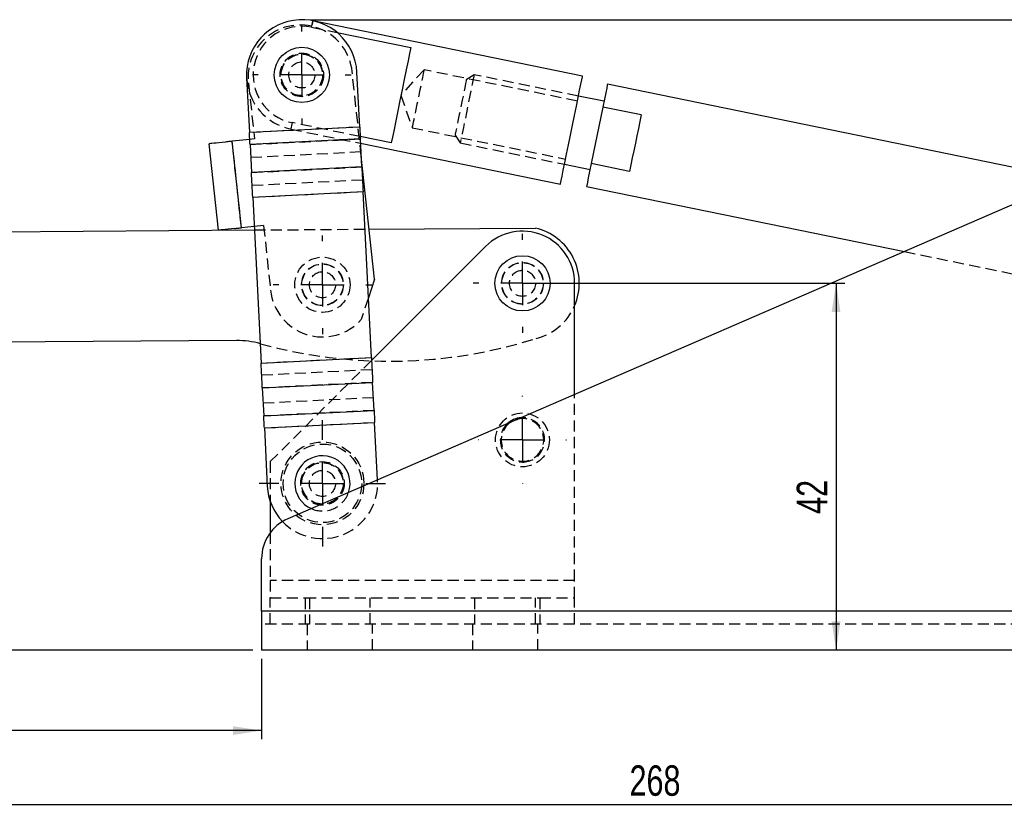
# Model space of a CAD drawing. Extents: x 26 to 331, y 10 to 276.
# Tile 5 of 8: x 99 to 213, y 185 to 276. Entities that reach past the tile are written whole.
import ezdxf

# ---------------------------------------------------------------- set-up
doc = ezdxf.new("R2010")
doc.units = 0
doc.linetypes.add('HIDDEN', pattern=[1.905, 1.27, -0.635])
doc.layers.get('0').update_dxf_attribs({"linetype": 'CONTINUOUS'})
doc.styles.add('SLDTEXTSTYLE0', font='TXT', dxfattribs={"width": 0.75})
doc.dimstyles.new('SLDDIMSTYLE0', dxfattribs={"dimtxt": 3.5, "dimasz": 3.302, "dimexe": 0, "dimexo": 0.0625, "dimgap": 0.875, "dimtad": 1, "dimdec": 0, "dimrnd": 1e-09, "dimzin": 12, "dimtxsty": 'SLDTEXTSTYLE0', "dimsah": 1, "dimcen": 0.09, "dimazin": 3, "dimtfac": 1, "dimtdec": 0, "dimtofl": 0, "dimtmove": 0, "dimatfit": 3, "dimtolj": 1, "dimtzin": 12})
doc.dimstyles.new('SLDDIMSTYLE1', dxfattribs={"dimtxt": 3.5, "dimasz": 3.302, "dimexe": 0, "dimexo": 0.0625, "dimgap": 0.875, "dimtad": 1, "dimdec": 0, "dimrnd": 1e-09, "dimzin": 12, "dimtxsty": 'SLDTEXTSTYLE0', "dimsah": 1, "dimcen": 0.09, "dimazin": 3, "dimtfac": 1, "dimtofl": 0, "dimtmove": 0, "dimatfit": 3, "dimtolj": 1, "dimtzin": 12})

# ---------------------------------------------------------------- blocks, each defined once
blk = doc.blocks.new('_D')
at = {"color": 179, "linetype": 'CONTINUOUS'}
for p, q in [((44.66, 238.95), (51.44, 238.95)), ((50.44, 238.95), (50.44, 203.92)), ((126.18, 203.92), (49.44, 203.92))]:
    blk.add_line(p, q, dxfattribs=at)
for points in [[(50.44, 238.95), (49.93, 235.65), (50.95, 235.65)], [(50.44, 203.92), (50.95, 207.22), (49.93, 207.22)]]:
    blk.add_solid(points, dxfattribs=at)
at = {"color": 179, "linetype": 'CONTINUOUS', "insert": (45.93, 216.62, 0.1), "char_height": 3.5, "attachment_point": 1, "rotation": 90, "style": 'SLDTEXTSTYLE0'}
blk.add_mtext('35', dxfattribs=at)
blk = doc.blocks.new('_D_1')
at = {"color": 179, "linetype": 'CONTINUOUS'}
for p, q in [((43.66, 237.95), (43.66, 193.68)), ((127.18, 202.92), (127.18, 193.68)), ((127.18, 194.68), (43.66, 194.68))]:
    blk.add_line(p, q, dxfattribs=at)
for points in [[(43.66, 194.68), (46.96, 194.17), (46.96, 195.18)], [(127.18, 194.68), (123.88, 195.18), (123.88, 194.17)]]:
    blk.add_solid(points, dxfattribs=at)
at = {"color": 179, "linetype": 'CONTINUOUS', "insert": (79.25, 199.19, 0.1), "char_height": 3.5, "attachment_point": 1, "style": 'SLDTEXTSTYLE0'}
blk.add_mtext('83', dxfattribs=at)
blk = doc.blocks.new('_D_2')
at = {"color": 179, "linetype": 'CONTINUOUS'}
for p, q in [((311.82, 252.61), (311.82, 185.16)), ((43.66, 237.95), (43.66, 185.16)), ((43.66, 186.16), (311.82, 186.16))]:
    blk.add_line(p, q, dxfattribs=at)
for points in [[(43.66, 186.16), (46.96, 185.66), (46.96, 186.67)], [(311.82, 186.16), (308.51, 186.67), (308.51, 185.66)]]:
    blk.add_solid(points, dxfattribs=at)
at = {"color": 179, "linetype": 'CONTINUOUS', "insert": (169.49, 190.68, 0.1), "char_height": 3.5, "attachment_point": 1, "style": 'SLDTEXTSTYLE0'}
blk.add_mtext('268', dxfattribs=at)
blk = doc.blocks.new('_D_3')
at = {"color": 179, "linetype": 'CONTINUOUS'}
for p, q in [((132.81, 276.41), (331.1, 276.41)), ((330.1, 276.41), (330.1, 203.92)), ((244.18, 203.92), (331.1, 203.92))]:
    blk.add_line(p, q, dxfattribs=at)
for points in [[(330.1, 276.41), (329.59, 273.11), (330.61, 273.11)], [(330.1, 203.92), (330.61, 207.22), (329.59, 207.22)]]:
    blk.add_solid(points, dxfattribs=at)
at = {"color": 179, "linetype": 'CONTINUOUS', "insert": (325.59, 238.62, 0.1), "char_height": 3.5, "attachment_point": 1, "rotation": 90, "style": 'SLDTEXTSTYLE0'}
blk.add_mtext('72', dxfattribs=at)
blk = doc.blocks.new('_D_4')
at = {"color": 179, "linetype": 'CONTINUOUS'}
for p, q in [((158.18, 246.1), (194.24, 246.1)), ((193.24, 246.1), (193.24, 203.92))]:
    blk.add_line(p, q, dxfattribs=at)
for points in [[(193.24, 246.1), (192.73, 242.8), (193.74, 242.8)], [(193.24, 203.92), (193.74, 207.22), (192.73, 207.22)]]:
    blk.add_solid(points, dxfattribs=at)
at = {"color": 179, "linetype": 'CONTINUOUS', "insert": (188.72, 219.59, 0.1), "char_height": 3.5, "attachment_point": 1, "rotation": 90, "style": 'SLDTEXTSTYLE0'}
blk.add_mtext('42', dxfattribs=at)
blk = doc.blocks.new('SW_CENTERMARKSYMBOL_0')
at = {"color": 0, "linetype": 'CONTINUOUS'}
for p, q in [((0, 5), (0, 5.05)), ((0, 0), (0, 2.5)), ((-5, 0), (-5.05, 0)), ((0, 0), (-2.5, 0)), ((0, 0), (0, -2.5)), ((0, 0), (2.5, 0)), ((5, 0), (5.05, 0)), ((0, -5), (0, -5.05))]:
    blk.add_line(p, q, dxfattribs=at)
blk = doc.blocks.new('SW_CENTERMARKSYMBOL_1')
at = {"color": 0, "linetype": 'CONTINUOUS'}
for p, q in [((0, 5), (0, 7.2625)), ((0, 0), (0, 2.5)), ((-5, 0), (-7.2625, 0)), ((0, 0), (-2.5, 0)), ((0, 0), (0, -2.5)), ((0, 0), (2.5, 0)), ((5, 0), (7.2625, 0)), ((0, -5), (0, -7.2625))]:
    blk.add_line(p, q, dxfattribs=at)
blk = doc.blocks.new('SW_CENTERMARKSYMBOL_2')
at = {"color": 0, "linetype": 'CONTINUOUS'}
for p, q in [((0, 5), (0, 5.675)), ((0, 0), (0, 2.5)), ((-5, 0), (-5.675, 0)), ((0, 0), (-2.5, 0)), ((0, 0), (0, -2.5)), ((0, 0), (2.5, 0)), ((5, 0), (5.675, 0)), ((0, -5), (0, -5.675))]:
    blk.add_line(p, q, dxfattribs=at)
blk = doc.blocks.new('SW_CENTERMARKSYMBOL_3')
at = {"color": 0, "linetype": 'CONTINUOUS'}
for p, q in [((0, 5), (0, 5.675)), ((0, 0), (0, 2.5)), ((-5, 0), (-5.675, 0)), ((0, 0), (-2.5, 0)), ((0, 0), (0, -2.5)), ((0, 0), (2.5, 0)), ((5, 0), (5.675, 0)), ((0, -5), (0, -5.675))]:
    blk.add_line(p, q, dxfattribs=at)
blk = doc.blocks.new('SW_CENTERMARKSYMBOL_4')
at = {"color": 0, "linetype": 'CONTINUOUS'}
for p, q in [((0, 5), (0, 5.675)), ((0, 0), (0, 2.5)), ((-5, 0), (-5.675, 0)), ((0, 0), (-2.5, 0)), ((0, 0), (0, -2.5)), ((0, 0), (2.5, 0)), ((5, 0), (5.675, 0)), ((0, -5), (0, -5.675))]:
    blk.add_line(p, q, dxfattribs=at)

msp = doc.modelspace()

# ---------------------------------------------------------------- linework, layer by layer
at = {"color": 7, "linetype": 'CONTINUOUS'}
for p, q in [((164.087623, 269.930544), (133.081054, 276.279974)), ((135.868933, 274.940099), (144.343082, 273.204791)), ((125.465253, 269.738513), (125.784233, 263.427715)), ((138.468041, 264.068819), (138.14906, 270.379613)), ((218.87717, 258.353657), (166.95464, 268.986183)), ((166.553411, 267.026844), (163.61618, 267.628322)), ((166.416317, 266.357361), (165.085597, 259.858965)), ((170.824835, 265.454601), (166.416317, 266.357361)), ((138.468041, 264.068819), (125.784233, 263.427715)), ((138.537452, 262.695572), (125.853644, 262.054469)), ((142.097552, 262.239042), (138.523535, 262.970916)), ((138.700187, 259.47596), (138.537452, 262.695572)), ((122.223625, 252.202305), (121.162053, 262.145798)), ((125.823872, 262.643493), (123.807024, 262.428175)), ((124.868594, 252.484682), (123.807024, 262.428175)), ((125.853644, 262.054469), (126.01638, 258.834857)), ((138.562809, 262.193891), (161.539828, 257.488734)), ((226.408433, 260.71985), (130.192317, 219.014991)), ((140.147469, 246.573239), (138.637442, 260.717331)), ((138.700187, 259.47596), (126.01638, 258.834857)), ((162.011271, 259.79096), (164.948502, 259.189482)), ((169.494113, 258.956204), (165.085597, 259.858965)), ((164.547275, 257.230139), (201.092288, 249.746571)), ((138.845319, 256.60463), (126.161512, 255.963522)), ((126.161512, 255.963522), (127.123285, 236.935527)), ((139.807093, 237.576633), (138.845319, 256.60463)), ((126.329466, 252.640645), (124.868594, 252.484682)), ((43.571178, 251.648809), (126.350155, 252.231344)), ((139.533504, 252.324118), (158.668331, 252.458773)), ((152.939424, 250.342048), (139.824371, 237.234793)), ((140.147469, 246.573239), (139.459766, 244.448244)), ((163.180804, 233.313845), (163.180804, 246.098149)), ((124.30723, 239.516652), (43.660547, 238.949123)), ((127.123285, 236.935527), (139.807093, 237.576633)), ((127.268416, 234.064193), (139.952224, 234.705298)), ((140.11496, 231.485688), (139.952224, 234.705298)), ((127.268416, 234.064193), (127.431152, 230.844582)), ((127.431152, 230.844582), (140.11496, 231.485688)), ((127.500563, 229.471336), (140.184371, 230.11244)), ((140.519047, 223.491111), (140.184371, 230.11244)), ((127.500563, 229.471336), (127.8389, 222.777595)), ((128.180803, 221.019085), (128.180803, 217.427408)), ((127.180803, 208.422041), (127.180803, 214.427408)), ((243.1808, 208.422041), (127.180803, 208.422041)), ((127.180803, 208.422041), (127.180803, 203.922041)), ((243.1808, 203.922041), (127.180803, 203.922041))]:
    msp.add_line(p, q, dxfattribs=at)
at = {"color": 7, "linetype": 'HIDDEN'}
for p, q in [((132.929922, 275.541934), (135.868933, 274.940099)), ((145.861744, 270.651567), (143.178264, 267.730526)), ((163.495812, 267.04052), (145.861744, 270.651567)), ((138.637442, 260.717331), (137.599702, 270.437623)), ((151.630093, 270.082797), (150.724814, 269.48526)), ((163.61618, 267.628322), (151.630093, 270.082797)), ((125.667508, 269.163738), (126.357529, 262.700467)), ((143.178264, 267.730526), (144.497571, 263.989809)), ((138.468041, 264.068819), (125.784233, 263.427715)), ((130.533259, 263.838156), (138.562809, 262.193891)), ((138.523535, 262.970916), (130.684391, 264.576192)), ((144.497571, 263.989809), (162.131639, 260.378762)), ((126.357529, 262.700467), (125.823872, 262.643493)), ((125.853644, 262.054469), (138.537452, 262.695572)), ((149.427646, 263.15071), (150.025183, 262.245431)), ((124.858649, 252.48362), (123.797079, 262.427113)), ((124.868594, 252.484682), (123.807024, 262.428175)), ((150.025183, 262.245431), (162.011271, 259.79096)), ((138.613173, 261.197484), (125.929365, 260.55638)), ((126.01638, 258.834857), (138.700187, 259.47596)), ((138.775908, 257.977876), (126.0921, 257.336768)), ((138.845319, 256.60463), (126.161512, 255.963522)), ((127.419099, 252.756975), (126.329466, 252.640645)), ((127.419099, 252.756975), (128.215277, 245.299353)), ((126.350155, 252.231344), (139.533504, 252.324118)), ((201.092288, 249.746571), (238.512393, 242.083806)), ((139.459766, 244.448244), (138.643065, 241.92465)), ((127.123285, 236.935527), (139.807093, 237.576633)), ((139.824371, 237.234793), (128.180803, 225.598146)), ((127.192696, 235.562281), (139.876504, 236.203386)), ((139.952224, 234.705298), (127.268416, 234.064193)), ((163.180804, 211.922041), (163.180804, 233.313845)), ((127.355432, 232.342671), (140.039239, 232.983775)), ((140.11496, 231.485688), (127.431152, 230.844582)), ((127.500563, 229.471336), (140.184371, 230.11244)), ((128.180803, 225.598146), (128.180803, 221.019085)), ((140.522707, 223.418701), (140.519047, 223.491111)), ((128.180803, 217.427408), (128.180803, 211.922041)), ((163.180804, 211.922041), (128.180803, 211.922041)), ((128.180803, 211.922041), (128.180803, 209.922041)), ((163.180804, 209.922041), (163.180804, 211.922041)), ((128.180803, 209.922041), (132.180803, 209.922041)), ((128.180803, 206.922041), (128.180803, 209.922041)), ((132.180803, 209.922041), (132.180803, 206.922041)), ((132.180803, 209.922041), (159.180804, 209.922041)), ((132.680803, 209.922041), (132.680803, 206.922041)), ((139.680803, 206.922041), (139.680803, 209.922041)), ((151.680803, 209.922041), (151.680803, 206.922041)), ((158.680804, 206.922041), (158.680804, 209.922041)), ((159.180804, 209.922041), (159.180804, 206.922041)), ((159.180804, 209.922041), (163.180804, 209.922041)), ((163.180804, 206.922041), (163.180804, 209.922041)), ((243.1808, 208.422041), (127.180803, 208.422041)), ((243.1808, 206.922041), (127.180803, 206.922041)), ((132.430804, 206.922041), (132.430804, 203.922041)), ((139.930803, 203.922041), (139.930803, 206.922041)), ((151.430803, 206.922041), (151.430803, 203.922041)), ((158.930803, 203.922041), (158.930803, 206.922041))]:
    msp.add_line(p, q, dxfattribs=at)
at = {"color": 7, "linetype": 'HIDDEN', "flags": 128}
for points in [[(132.929922, 275.541934), (132.995286, 275.861132), (133.042693, 276.092644), (133.071427, 276.232961), (133.081054, 276.279974), (133.071427, 276.232961), (133.042693, 276.092644), (132.995286, 275.861132), (132.929922, 275.541934)], [(145.861744, 270.651567), (145.840315, 270.546923), (145.777375, 270.239557), (145.676878, 269.748795), (145.545138, 269.10546), (145.390434, 268.349986), (145.222486, 267.529833), (145.051847, 266.696542), (144.889239, 265.902466), (144.744879, 265.197503), (144.627838, 264.625951), (144.54547, 264.223713), (144.50295, 264.016072), (144.497571, 263.989809)], [(150.724814, 269.48526), (150.702715, 269.377339), (150.637921, 269.06092), (150.534848, 268.557585), (150.400522, 267.901621), (150.244096, 267.137735), (150.07623, 266.317981), (149.908364, 265.498231), (149.751938, 264.734346), (149.617612, 264.078381), (149.51454, 263.575043), (149.449746, 263.258631), (149.427646, 263.15071)], [(151.630093, 270.082797), (151.628735, 270.076166), (151.596381, 269.918169), (151.522584, 269.557792), (151.411322, 269.014458), (151.268594, 268.317464), (151.102093, 267.504382), (150.920797, 266.619044), (150.734478, 265.709179), (150.553182, 264.823846), (150.386681, 264.01076), (150.243953, 263.313766), (150.132691, 262.770436), (150.058894, 262.410055), (150.02654, 262.252062), (150.025183, 262.245431)], [(130.684391, 264.576192), (130.619027, 264.256994), (130.57162, 264.025486), (130.542886, 263.885166), (130.533259, 263.838156)]]:
    msp.add_lwpolyline(points, dxfattribs=at)
at = {"color": 7, "linetype": 'CONTINUOUS', "flags": 128}
for points in [[(144.343082, 273.204791), (144.204269, 272.526915), (144.027726, 271.664794), (143.820223, 270.651477), (143.589716, 269.525829), (143.345044, 268.331002), (143.09559, 267.112824), (142.850918, 265.918004), (142.620411, 264.792352), (142.412908, 263.77904), (142.236365, 262.916914), (142.097552, 262.239042)], [(161.539828, 257.488734), (161.561519, 257.594655), (161.625852, 257.908816), (161.730636, 258.420519), (161.872305, 259.112335), (162.046032, 259.960706), (162.245901, 260.936744), (162.465106, 262.007209), (162.696184, 263.135648), (162.931265, 264.283634), (163.162345, 265.412073), (163.38155, 266.482539), (163.581419, 267.458576), (163.755146, 268.306947), (163.896814, 268.99876), (164.001599, 269.510466), (164.065932, 269.824627), (164.087623, 269.930544), (164.087623, 269.930544)], [(166.95464, 268.986183), (166.931353, 268.872465), (166.862394, 268.535717), (166.750431, 267.98896), (166.599797, 267.253357), (166.416317, 266.357361)], [(170.824835, 265.454601), (170.671368, 264.705169), (170.506946, 263.902242), (170.335089, 263.062998), (170.159474, 262.205402), (169.983858, 261.347807), (169.812001, 260.508562), (169.64758, 259.705632), (169.494113, 258.956204)], [(138.468041, 264.068819), (138.47712, 263.889189), (138.486161, 263.71033), (138.495124, 263.533006), (138.503971, 263.357974), (138.512664, 263.185988), (138.521166, 263.01778), (138.52944, 262.854076), (138.537452, 262.695572)], [(125.853644, 262.054469), (125.845633, 262.212972), (125.837357, 262.376676), (125.828856, 262.544884), (125.820163, 262.71687), (125.811316, 262.891899), (125.802353, 263.069226), (125.793311, 263.248085), (125.784233, 263.427715)], [(123.036403, 262.345902), (122.644573, 262.30407), (122.282218, 262.265387), (121.958518, 262.230827), (121.681684, 262.201275), (121.458733, 262.17747), (121.295318, 262.160025), (121.195582, 262.149378), (121.162053, 262.145798)], [(123.807024, 262.428175), (123.7093, 262.41774), (123.611711, 262.407324), (123.514387, 262.396934), (123.417465, 262.386586), (123.321073, 262.376296), (123.225346, 262.366074), (123.130412, 262.355941), (123.036403, 262.345902)], [(138.700187, 259.47596), (138.716939, 259.144544), (138.73424, 258.802253), (138.752017, 258.450548), (138.770193, 258.090938), (138.788692, 257.724966), (138.807432, 257.354195), (138.826335, 256.980217), (138.845319, 256.60463)], [(165.085597, 259.858965), (164.902119, 258.962973), (164.751483, 258.227366), (164.639521, 257.680609), (164.570562, 257.343858), (164.547275, 257.230139)], [(126.161512, 255.963522), (126.142528, 256.33911), (126.123624, 256.713091), (126.104883, 257.083862), (126.086386, 257.449835), (126.06821, 257.809444), (126.050433, 258.161145), (126.033131, 258.50344), (126.01638, 258.834857)], [(124.097973, 252.402409), (124.191982, 252.412445), (124.286916, 252.422581), (124.382643, 252.4328), (124.479035, 252.443093), (124.575957, 252.453438), (124.673281, 252.463828), (124.77087, 252.474247), (124.868594, 252.484682)], [(124.097973, 252.402409), (123.706143, 252.360578), (123.343788, 252.321894), (123.020088, 252.287335), (122.743254, 252.257778), (122.520303, 252.233977), (122.356889, 252.216532), (122.257152, 252.205881), (122.223625, 252.202305)], [(127.268416, 234.064193), (127.251666, 234.395609), (127.234364, 234.737904), (127.216586, 235.089607), (127.198411, 235.449214), (127.179913, 235.815189), (127.161171, 236.18596), (127.142269, 236.55994), (127.123285, 236.935527)], [(139.807093, 237.576633), (139.826077, 237.201043), (139.84498, 236.827063), (139.86372, 236.456293), (139.882218, 236.09032), (139.900395, 235.730712), (139.918172, 235.379008), (139.935473, 235.036715), (139.952224, 234.705298)], [(140.11496, 231.485688), (140.122972, 231.327184), (140.131246, 231.163478), (140.139748, 230.995272), (140.148441, 230.823285), (140.157289, 230.648256), (140.166252, 230.47093), (140.175292, 230.29207), (140.184371, 230.11244)], [(127.500563, 229.471336), (127.491483, 229.650964), (127.482444, 229.829825), (127.473481, 230.00715), (127.464633, 230.182181), (127.45594, 230.354167), (127.447439, 230.522373), (127.439163, 230.686079), (127.431152, 230.844582)], [(155.771685, 230.102365), (156.110292, 230.301895), (156.681526, 230.496735)]]:
    msp.add_lwpolyline(points, dxfattribs=at)
at = {"color": 7, "linetype": 'CONTINUOUS'}
for centre in [(131.807157, 270.059064), (157.180803, 246.098147)]:
    msp.add_circle(centre, 3.175, dxfattribs=at)
at = {"color": 7, "linetype": 'HIDDEN'}
for centre, radius in [((131.807157, 270.059064), 2.5), ((131.807157, 270.059064), 2.4), ((131.807157, 270.059064), 2.38125), ((131.807157, 270.059064), 1.5), ((134.181373, 245.936295), 3.175), ((134.181373, 245.936295), 2.4), ((134.181373, 245.936295), 2.38125), ((157.180803, 246.098147), 2.4), ((157.180803, 246.098147), 2.4), ((157.180803, 246.098147), 2.38125), ((134.181373, 245.936295), 1.5), ((157.180803, 246.098147), 1.5), ((157.180803, 228.098147), 3.1), ((134.180803, 223.098147), 4.7625), ((134.180803, 223.098147), 4.5125), ((134.180803, 223.098147), 2.5), ((134.180803, 223.098147), 2.4), ((134.180803, 223.098147), 2.38125), ((134.180803, 223.098147), 1.5)]:
    msp.add_circle(centre, radius, dxfattribs=at)
at = {"color": 7, "linetype": 'CONTINUOUS'}
for centre, radius, start, end in [((131.807157, 270.059064), 6.35, 2.89356166, 182.89356166), ((157.180803, 246.098147), 6, 0, 134.98296377), ((157.180803, 246.098147), 6.53225, 336.7106158, 76.83709771), ((124.377601, 229.516899), 10, 74.54653237, 90.40319542), ((157.180803, 228.098147), 2.55, 93.63824607, 133.2303775), ((134.180803, 223.098147), 3.175, 340.56230278, 179.82969581), ((134.180803, 223.098147), 3.175, 179.82969581, 246.30632079), ((134.180803, 223.098147), 6.35, 182.89356166, 223.75727394), ((132.180803, 214.427408), 5, 113.43431178, 180)]:
    msp.add_arc(centre, radius, start, end, dxfattribs=at)
at = {"color": 7, "linetype": 'HIDDEN'}
for centre, radius, start, end in [((131.633605, 269.800681), 6, 6.09382998, 186.09382998), ((131.807157, 270.059064), 5.596651, 78.42714993, 258.42714993), ((131.807157, 270.059064), 6.35, 182.89356166, 258.42714993), ((134.181373, 245.936295), 6, 186.09382998, 318.04030558), ((157.180803, 246.098147), 6.53225, 283.96929313, 336.7106158), ((141.883739, 292.841659), 55.7, 254.54653237, 287.63449179), ((157.180803, 228.098147), 2.55, 133.2303775, 270), ((157.180803, 228.098147), 2.45, 125.11014063, 101.75848293), ((157.180803, 228.098147), 2.55, 270, 93.63824607), ((134.180803, 223.098147), 6.35, 223.75727394, 2.89356166), ((134.180803, 223.098147), 3.175, 246.30632079, 340.56230278)]:
    msp.add_arc(centre, radius, start, end, dxfattribs=at)

# ---------------------------------------------------------------- block references
at = {"color": 179, "linetype": 'CONTINUOUS'}
for name, p in [('SW_CENTERMARKSYMBOL_3', (131.807157, 270.059064)), ('SW_CENTERMARKSYMBOL_2', (134.181373, 245.936295)), ('SW_CENTERMARKSYMBOL_4', (157.180803, 246.098147)), ('SW_CENTERMARKSYMBOL_0', (157.180803, 228.098147)), ('SW_CENTERMARKSYMBOL_1', (134.180803, 223.098147))]:
    msp.add_blockref(name, p, dxfattribs=at)

# ---------------------------------------------------------------- dimensions: what is measured, and where the dimension line sits
for base, p1, p2, angle, dimstyle, picture, middle in [((330.098933, 203.922041), (131.807157, 276.409064), (243.180803, 203.922041), 90, 'SLDDIMSTYLE0', '_D_3', (330.098933, 242.628595)), ((193.236386, 203.922041), (157.180803, 246.098147), (243.180803, 203.922041), 90, 'SLDDIMSTYLE1', '_D_4', (193.236386, 223.596827)), ((50.438596, 203.922041), (43.660551, 238.949125), (127.180803, 203.922041), 90, 'SLDDIMSTYLE0', '_D', (50.438596, 220.631524)), ((43.660551, 194.67519), (127.180803, 203.922041), (43.660551, 238.949125), 0, 'SLDDIMSTYLE1', '_D_1', (83.258659, 194.67519))]:
    dim = msp.add_linear_dim(base=base, p1=p1, p2=p2, angle=angle, dimstyle=dimstyle, dxfattribs=at)
    dim.commit()
    dim.dimension.update_dxf_attribs({"geometry": picture, "text_midpoint": middle, "dimtype": 160})
dim = msp.add_linear_dim(base=(311.815443, 186.164491), p1=(43.660551, 238.949125), p2=(311.815443, 253.612582), dimstyle='SLDDIMSTYLE1', dxfattribs=at)
dim.commit()
dim.dimension.update_dxf_attribs({"geometry": '_D_2', "text_midpoint": (174.786844, 186.164491), "dimtype": 160})

doc.saveas('drawing.dxf')
